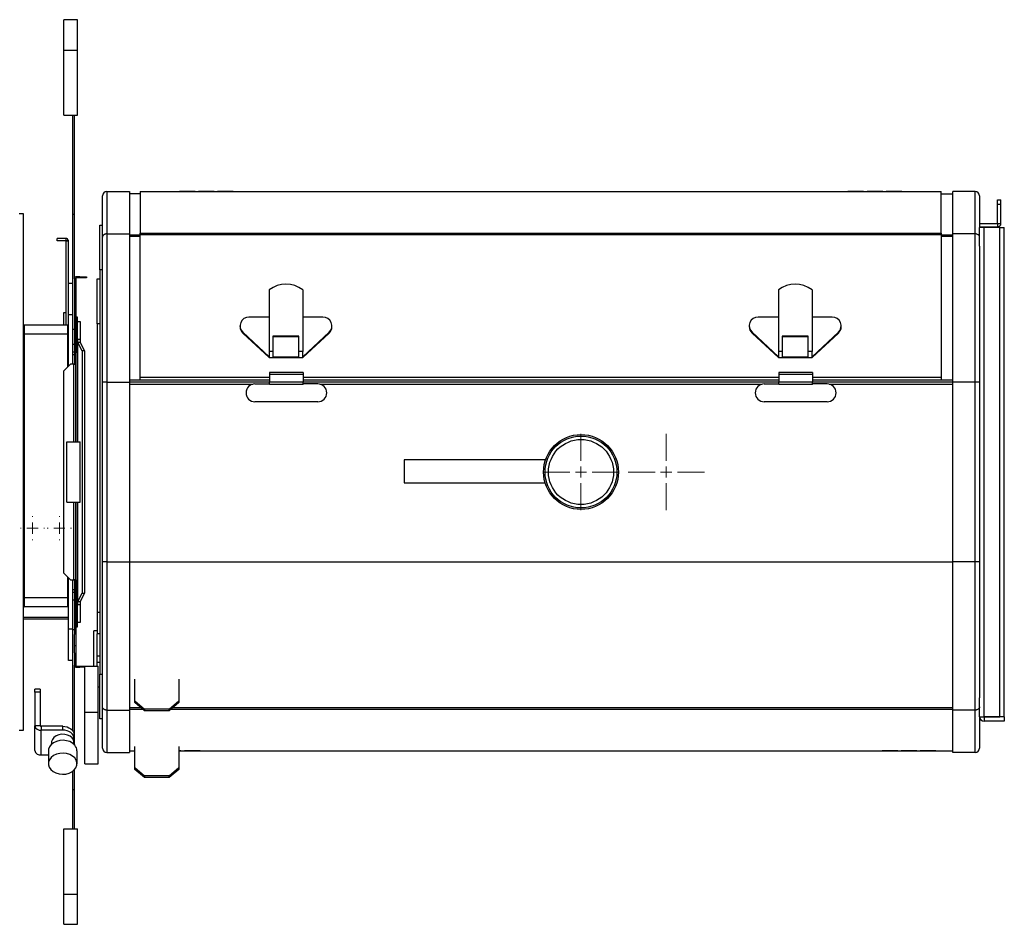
# Model space of a CAD drawing. Header units: millimetres. Extents: x 25 to 1481, y -957 to 677.
# Tile 12 of 12: x 1042 to 1481, y 36 to 439. Entities that reach past the tile are written whole.
import ezdxf

# ---------------------------------------------------------------- set-up
doc = ezdxf.new("R2010")
doc.units = ezdxf.units.MM

# ---------------------------------------------------------------- blocks, each defined once
blk = doc.blocks.new('SW_CENTERMARKSYMBOL_0')
at = {"color": 0, "linetype": 'Continuous', "lineweight": 18}
for p, q in [((0, 5), (0, 17)), ((-5, 0), (-17, 0)), ((0, 0), (-2.5, 0)), ((0, 0), (0, 2.5)), ((0, 0), (0, -2.5)), ((0, 0), (2.5, 0)), ((5, 0), (17, 0)), ((0, -5), (0, -17))]:
    blk.add_line(p, q, dxfattribs=at)
blk = doc.blocks.new('SW_CENTERMARKSYMBOL_1')
at = {"color": 0, "linetype": 'Continuous', "lineweight": 18}
for p, q in [((0, 5), (0, 5.4)), ((-5, 0), (-5.4, 0)), ((0, 0), (-2.5, 0)), ((0, 0), (0, 2.5)), ((0, 0), (0, -2.5)), ((0, 0), (2.5, 0)), ((5, 0), (5.4, 0)), ((0, -5), (0, -5.4))]:
    blk.add_line(p, q, dxfattribs=at)
blk = doc.blocks.new('SW_CENTERMARKSYMBOL_2')
at = {"color": 0, "linetype": 'Continuous', "lineweight": 18}
for p, q in [((0, 5), (0, 5.4)), ((-5, 0), (-5.4, 0)), ((0, 0), (-2.5, 0)), ((0, 0), (0, 2.5)), ((0, 0), (0, -2.5)), ((0, 0), (2.5, 0)), ((5, 0), (5.4, 0)), ((0, -5), (0, -5.4))]:
    blk.add_line(p, q, dxfattribs=at)
blk = doc.blocks.new('SW_CENTERMARKSYMBOL_4')
at = {"color": 0, "linetype": 'Continuous', "lineweight": 18}
for p, q in [((0, 5), (0, 17)), ((-5, 0), (-17, 0)), ((0, 0), (-2.5, 0)), ((0, 0), (0, 2.5)), ((0, 0), (0, -2.5)), ((0, 0), (2.5, 0)), ((5, 0), (17, 0)), ((0, -5), (0, -17))]:
    blk.add_line(p, q, dxfattribs=at)

msp = doc.modelspace()

# ---------------------------------------------------------------- linework, layer by layer
at = {"color": 7, "linetype": 'Continuous', "lineweight": 25}
for p, q in [((1067.88, 438.75), (1061.88, 438.75)), ((1061.88, 425.25), (1061.88, 438.75)), ((1067.88, 425.25), (1067.88, 438.75)), ((1061.88, 425.25), (1067.88, 425.25)), ((1061.88, 396.25), (1061.88, 425.25)), ((1067.88, 396.25), (1067.88, 425.25)), ((1061.88, 396.25), (1067.88, 396.25)), ((1065.88, 352.12), (1065.88, 396.25)), ((1066.68, 352.12), (1066.68, 396.25)), ((1079.08, 341.9), (1079.08, 360.25)), ((1081.08, 362.25), (1081.08, 343.35)), ((1081.08, 362.25), (1091.08, 362.25)), ((1091.08, 362.25), (1091.08, 343.35)), ((1095.88, 361.25), (1091.08, 361.25)), ((1095.88, 362.25), (1095.88, 343.62)), ((1095.88, 362.25), (1113.38, 362.25)), ((1113.38, 362.24), (1113.38, 362.25)), ((1113.38, 362.25), (1120.38, 362.25)), ((1120.38, 362.24), (1113.38, 362.24)), ((1120.38, 362.25), (1120.38, 362.24)), ((1120.38, 362.25), (1121.88, 362.25)), ((1121.88, 362.24), (1121.88, 362.25)), ((1121.88, 362.25), (1128.88, 362.25)), ((1128.88, 362.24), (1121.88, 362.24)), ((1128.88, 362.25), (1128.88, 362.24)), ((1128.88, 362.25), (1130.38, 362.25)), ((1130.38, 362.24), (1130.38, 362.25)), ((1130.38, 362.25), (1137.38, 362.25)), ((1137.38, 362.24), (1130.38, 362.24)), ((1137.38, 362.25), (1137.38, 362.24)), ((1137.38, 362.25), (1411.38, 362.25)), ((1411.38, 362.25), (1411.38, 362.24)), ((1418.38, 362.25), (1411.38, 362.25)), ((1411.38, 362.24), (1418.38, 362.24)), ((1418.38, 362.24), (1418.38, 362.25)), ((1418.38, 362.25), (1419.88, 362.25)), ((1419.88, 362.25), (1419.88, 362.24)), ((1426.88, 362.25), (1419.88, 362.25)), ((1419.88, 362.24), (1426.88, 362.24)), ((1426.88, 362.24), (1426.88, 362.25)), ((1426.88, 362.25), (1428.38, 362.25)), ((1428.38, 362.25), (1428.38, 362.24)), ((1435.38, 362.25), (1428.38, 362.25)), ((1428.38, 362.24), (1435.38, 362.24)), ((1435.38, 362.24), (1435.38, 362.25)), ((1435.38, 362.25), (1452.88, 362.25)), ((1452.88, 343.62), (1452.88, 362.25)), ((1452.88, 361.25), (1458.08, 361.25)), ((1468.08, 362.25), (1458.08, 362.25)), ((1458.08, 343.35), (1458.08, 362.25)), ((1468.08, 343.35), (1468.08, 362.25)), ((1470.08, 360.25), (1470.08, 346.25)), ((1478.09, 356.51), (1478.09, 358.51)), ((1478.09, 358.51), (1479.59, 358.51)), ((1478.09, 356.51), (1479.59, 356.51)), ((1478.09, 348.01), (1478.09, 356.51)), ((1479.59, 356.51), (1479.59, 358.51)), ((1479.59, 348.01), (1479.59, 356.51)), ((1043.88, 352.25), (1041.88, 352.25)), ((1043.88, 237.25), (1043.88, 352.25)), ((1065.88, 352.12), (1066.68, 352.12)), ((1065.88, 321.25), (1065.88, 352.12)), ((1066.68, 323.35), (1066.68, 352.12)), ((1077.88, 327.25), (1077.88, 347.25)), ((1077.88, 347.25), (1079.08, 347.25)), ((1470.08, 348), (1478.08, 348)), ((1478.08, 348), (1478.08, 346.5)), ((1478.09, 348.01), (1479.59, 348.01)), ((1081.08, 343.35), (1081.08, 277.25)), ((1081.08, 343.35), (1091.08, 343.35)), ((1091.08, 343.35), (1091.08, 277.25)), ((1091.08, 342.87), (1095.88, 342.87)), ((1095.88, 342.91), (1095.88, 343.62)), ((1095.88, 343.62), (1452.88, 343.62)), ((1095.88, 279.28), (1095.88, 342.91)), ((1452.88, 342.91), (1095.88, 342.91)), ((1452.88, 343.62), (1452.88, 342.91)), ((1452.88, 342.91), (1452.88, 279.28)), ((1452.88, 342.87), (1458.08, 342.87)), ((1458.08, 277.25), (1458.08, 343.35)), ((1468.08, 343.35), (1458.08, 343.35)), ((1468.08, 277.25), (1468.08, 343.35)), ((1470.08, 346.5), (1478.08, 346.5)), ((1472.09, 346.25), (1470.08, 346.25)), ((1470.08, 337.92), (1470.08, 346.25)), ((1472.09, 128.25), (1472.09, 346.25)), ((1479.08, 346.25), (1472.09, 346.25)), ((1479.08, 128.25), (1479.08, 346.25)), ((1479.08, 346.25), (1481.08, 346.25)), ((1481.08, 128.25), (1481.08, 346.25)), ((1058.88, 340.26), (1058.88, 341.26)), ((1062.88, 341.26), (1058.88, 341.26)), ((1062.88, 340.26), (1058.88, 340.26)), ((1062.88, 340.26), (1062.88, 341.26)), ((1063.84, 340.56), (1062.88, 340.25)), ((1062.88, 340.25), (1063.88, 340.25)), ((1062.88, 302.68), (1062.88, 340.25)), ((1062.88, 340.25), (1062.88, 340.25)), ((1063.88, 321.25), (1063.88, 340.25)), ((1079.08, 277.25), (1079.08, 341.9)), ((1095.88, 342.22), (1091.08, 342.22)), ((1458.08, 342.22), (1452.88, 342.22)), ((1470.08, 337.92), (1470.08, 277.25)), ((1079.08, 327.25), (1077.88, 327.25)), ((1077.88, 327.25), (1077.88, 147.25)), ((1065.88, 321.25), (1063.88, 321.25)), ((1063.88, 307.25), (1063.88, 321.25)), ((1065.88, 307.25), (1065.88, 321.25)), ((1066.68, 323.35), (1067.18, 323.35)), ((1066.68, 323.35), (1066.68, 314.75)), ((1067.18, 323.35), (1067.18, 314.75)), ((1067.58, 324.25), (1067.58, 323.75)), ((1068.98, 324.25), (1067.58, 324.25)), ((1068.98, 323.75), (1067.58, 323.75)), ((1068.98, 323.75), (1068.98, 324.25)), ((1068.98, 324.25), (1071.98, 324.25)), ((1071.98, 323.75), (1068.98, 323.75)), ((1071.98, 324.25), (1071.98, 323.75)), ((1076.68, 323.25), (1077.88, 323.25)), ((1076.68, 303.25), (1076.68, 323.25)), ((1153.38, 318.44), (1153.38, 290.96)), ((1168.38, 318.44), (1168.38, 290.96)), ((1380.38, 318.44), (1380.38, 290.96)), ((1395.38, 318.44), (1395.38, 290.96)), ((1067.18, 314.75), (1066.68, 314.75)), ((1066.68, 314.75), (1066.68, 285.25)), ((1067.18, 314.75), (1067.18, 290.3)), ((1061.88, 308.25), (1062.88, 308.25)), ((1061.88, 302.68), (1061.88, 308.25)), ((1065.88, 307.25), (1063.88, 307.25)), ((1063.88, 284.25), (1063.88, 307.25)), ((1065.88, 285.25), (1065.88, 307.25)), ((1067.98, 306.25), (1067.18, 306.25)), ((1067.98, 304.25), (1067.98, 306.25)), ((1067.98, 304.25), (1069.18, 304.25)), ((1067.98, 296.26), (1067.98, 304.25)), ((1069.18, 304.25), (1069.18, 296.26)), ((1077.88, 303.25), (1076.68, 303.25)), ((1076.68, 303.25), (1076.68, 174.76)), ((1153.38, 306.28), (1144.38, 306.28)), ((1177.38, 306.28), (1168.38, 306.28)), ((1380.38, 306.28), (1371.38, 306.28)), ((1404.38, 306.28), (1395.38, 306.28)), ((1044.13, 302.68), (1043.88, 302.68)), ((1044.13, 298.68), (1043.88, 298.68)), ((1063.63, 302.68), (1044.13, 302.68)), ((1044.13, 302.68), (1044.13, 298.68)), ((1044.13, 298.68), (1044.13, 181.25)), ((1063.63, 298.68), (1044.13, 298.68)), ((1063.63, 298.68), (1063.63, 302.68)), ((1063.88, 298.68), (1063.63, 298.68)), ((1063.63, 284), (1063.63, 298.68)), ((1065.88, 300.87), (1066.68, 300.87)), ((1067.18, 301.1), (1067.98, 301.1)), ((1140.38, 302.35), (1140.38, 302.03)), ((1141.64, 299.5), (1153.38, 288.61)), ((1141.64, 299.5), (1141.64, 299.17)), ((1141.64, 299.17), (1153.38, 288.29)), ((1168.38, 288.61), (1180.13, 299.5)), ((1168.38, 288.29), (1180.13, 299.17)), ((1180.13, 299.5), (1180.13, 299.17)), ((1181.38, 302.03), (1181.38, 302.35)), ((1367.38, 302.35), (1367.38, 302.03)), ((1368.64, 299.5), (1380.38, 288.61)), ((1368.64, 299.5), (1368.64, 299.17)), ((1368.64, 299.17), (1380.38, 288.29)), ((1395.38, 288.61), (1407.13, 299.5)), ((1395.38, 288.29), (1407.13, 299.17)), ((1407.13, 299.5), (1407.13, 299.17)), ((1408.38, 302.03), (1408.38, 302.35)), ((1065.88, 294.25), (1066.68, 294.25)), ((1067.18, 294.64), (1067.98, 294.64)), ((1067.98, 291.75), (1067.98, 296.26)), ((1069.18, 296.26), (1067.98, 296.26)), ((1070, 291.25), (1068.15, 294.96)), ((1069.19, 294.96), (1068.15, 294.96)), ((1068.15, 250.75), (1068.15, 294.96)), ((1069.19, 294.96), (1071.04, 291.25)), ((1166.68, 297.83), (1155.08, 297.83)), ((1155.08, 297.83), (1155.08, 290.96)), ((1166.68, 297.5), (1155.08, 297.5)), ((1166.68, 290.96), (1166.68, 297.83)), ((1393.68, 297.83), (1382.08, 297.83)), ((1382.08, 297.83), (1382.08, 290.96)), ((1393.68, 297.5), (1382.08, 297.5)), ((1393.68, 290.96), (1393.68, 297.83)), ((1065.88, 290.81), (1066.68, 290.81)), ((1067.18, 291.75), (1067.98, 291.75)), ((1067.18, 285.25), (1067.18, 290.3)), ((1067.98, 250.75), (1067.98, 291.75)), ((1070, 291.25), (1070, 183.25)), ((1071.04, 291.25), (1070, 291.25)), ((1071.04, 291.25), (1071.04, 183.25)), ((1155.08, 290.96), (1153.38, 290.96)), ((1153.38, 290.96), (1153.38, 288.61)), ((1155.08, 290.96), (1155.08, 288.61)), ((1168.38, 290.96), (1166.68, 290.96)), ((1166.68, 288.61), (1166.68, 290.96)), ((1168.38, 288.61), (1168.38, 290.96)), ((1382.08, 290.96), (1380.38, 290.96)), ((1380.38, 290.96), (1380.38, 288.61)), ((1382.08, 290.96), (1382.08, 288.61)), ((1395.38, 290.96), (1393.68, 290.96)), ((1393.68, 288.61), (1393.68, 290.96)), ((1395.38, 288.61), (1395.38, 290.96)), ((1065.88, 289.66), (1066.68, 289.66)), ((1153.38, 288.61), (1153.38, 288.29)), ((1153.38, 288.29), (1168.38, 288.29)), ((1155.08, 288.61), (1166.68, 288.61)), ((1168.38, 288.61), (1168.38, 288.29)), ((1380.38, 288.61), (1380.38, 288.29)), ((1380.38, 288.29), (1395.38, 288.29)), ((1382.08, 288.61), (1393.68, 288.61)), ((1395.38, 288.61), (1395.38, 288.29)), ((1064.88, 285.25), (1061.88, 282.25)), ((1061.88, 192.25), (1061.88, 282.25)), ((1066.28, 285.25), (1064.88, 285.25)), ((1066.28, 285.25), (1067.18, 285.25)), ((1066.28, 250.75), (1066.28, 285.25)), ((1067.18, 281.77), (1067.18, 285.25)), ((1067.18, 250.75), (1067.18, 281.77)), ((1168.58, 281.52), (1153.58, 281.52)), ((1153.58, 281.52), (1153.58, 280.64)), ((1168.58, 281.52), (1168.58, 280.64)), ((1395.58, 281.52), (1380.58, 281.52)), ((1380.58, 281.52), (1380.58, 280.64)), ((1395.58, 281.52), (1395.58, 280.64)), ((1081.08, 277.25), (1079.08, 277.25)), ((1079.08, 197.25), (1079.08, 277.25)), ((1081.08, 277.25), (1091.08, 277.25)), ((1081.08, 277.25), (1081.08, 197.25)), ((1106.08, 278.15), (1091.08, 278.15)), ((1106.08, 278.15), (1091.08, 278.15)), ((1091.08, 277.42), (1153.58, 277.42)), ((1091.08, 277.25), (1091.08, 197.25)), ((1095.88, 278.25), (1095.88, 279.28)), ((1153.58, 279.28), (1095.88, 279.28)), ((1106.08, 278.25), (1153.58, 278.25)), ((1106.08, 278.15), (1106.08, 278.15)), ((1147.07, 276.52), (1153.58, 276.52)), ((1168.58, 280.64), (1153.58, 280.64)), ((1153.58, 280.64), (1153.58, 277.28)), ((1168.58, 277.28), (1153.58, 277.28)), ((1153.58, 276.22), (1153.58, 277.28)), ((1168.58, 280.64), (1168.58, 277.28)), ((1380.58, 279.28), (1168.58, 279.28)), ((1168.58, 278.25), (1380.58, 278.25)), ((1168.58, 277.42), (1380.58, 277.42)), ((1168.58, 276.22), (1168.58, 277.28)), ((1175.09, 276.52), (1168.58, 276.52)), ((1374.07, 276.52), (1380.58, 276.52)), ((1395.58, 280.64), (1380.58, 280.64)), ((1380.58, 280.64), (1380.58, 277.28)), ((1395.58, 277.28), (1380.58, 277.28)), ((1380.58, 276.22), (1380.58, 277.28)), ((1395.58, 280.64), (1395.58, 277.28)), ((1452.88, 279.28), (1395.58, 279.28)), ((1395.58, 278.25), (1443.08, 278.25)), ((1395.58, 277.42), (1458.08, 277.42)), ((1395.58, 276.22), (1395.58, 277.28)), ((1402.09, 276.52), (1395.58, 276.52)), ((1458.08, 278.15), (1443.08, 278.15)), ((1458.08, 278.15), (1443.08, 278.15)), ((1443.08, 278.15), (1443.08, 278.15)), ((1452.88, 279.28), (1452.88, 278.25)), ((1468.08, 277.25), (1458.08, 277.25)), ((1458.08, 197.25), (1458.08, 277.25)), ((1470.08, 277.25), (1468.08, 277.25)), ((1468.08, 197.25), (1468.08, 277.25)), ((1470.08, 277.25), (1470.08, 197.25)), ((1091.08, 276.42), (1146.19, 276.42)), ((1143.08, 272.53), (1143.08, 272.51)), ((1168.58, 276.22), (1153.58, 276.22)), ((1175.98, 276.42), (1373.19, 276.42)), ((1179.08, 272.53), (1179.08, 272.51)), ((1370.08, 272.53), (1370.08, 272.51)), ((1395.58, 276.22), (1380.58, 276.22)), ((1402.98, 276.42), (1458.08, 276.42)), ((1406.08, 272.53), (1406.08, 272.51)), ((1175.09, 268.52), (1147.07, 268.52)), ((1402.09, 268.52), (1374.07, 268.52)), ((1063.18, 223.75), (1063.18, 250.75)), ((1063.18, 250.75), (1069.18, 250.75)), ((1069.18, 223.75), (1069.18, 250.75)), ((1276.58, 242.67), (1213.58, 242.67)), ((1213.58, 242.67), (1213.58, 232.37)), ((1043.88, 122.25), (1043.88, 237.25)), ((1213.58, 232.37), (1276.41, 232.37)), ((1063.18, 223.75), (1069.18, 223.75)), ((1066.28, 189.25), (1066.28, 223.75)), ((1067.18, 202.29), (1067.18, 223.75)), ((1067.98, 182.75), (1067.98, 223.75)), ((1068.15, 179.55), (1068.15, 223.75)), ((1067.18, 189.25), (1067.18, 202.29)), ((1079.08, 132.61), (1079.08, 197.25)), ((1081.08, 197.25), (1079.08, 197.25)), ((1081.08, 197.25), (1081.08, 131.16)), ((1081.08, 197.25), (1091.08, 197.25)), ((1091.08, 197.25), (1091.08, 131.16)), ((1091.08, 197.25), (1458.08, 197.25)), ((1458.08, 131.16), (1458.08, 197.25)), ((1468.08, 197.25), (1458.08, 197.25)), ((1468.08, 131.16), (1468.08, 197.25)), ((1470.08, 197.25), (1468.08, 197.25)), ((1470.08, 197.25), (1470.08, 136.59)), ((1061.88, 192.25), (1064.88, 189.25)), ((1063.63, 181.25), (1063.63, 190.5)), ((1063.88, 167.25), (1063.88, 190.25)), ((1064.88, 189.25), (1066.28, 189.25)), ((1065.88, 167.25), (1065.88, 189.25)), ((1067.18, 189.25), (1066.28, 189.25)), ((1066.68, 189.25), (1066.68, 164.8)), ((1067.18, 189.25), (1067.18, 159.75)), ((1065.88, 184.85), (1066.68, 184.85)), ((1044.13, 181.25), (1043.88, 181.25)), ((1044.13, 181.25), (1044.13, 177.25)), ((1063.63, 181.25), (1044.13, 181.25)), ((1063.63, 177.25), (1063.63, 181.25)), ((1063.88, 181.25), (1063.63, 181.25)), ((1065.88, 183.7), (1066.68, 183.7)), ((1065.88, 180.25), (1066.68, 180.25)), ((1067.18, 182.75), (1067.98, 182.75)), ((1067.98, 178.25), (1067.98, 182.75)), ((1068.15, 179.55), (1070, 183.25)), ((1071.04, 183.25), (1069.19, 179.55)), ((1070, 183.25), (1071.04, 183.25)), ((1043.88, 177.25), (1044.13, 177.25)), ((1063.63, 177.25), (1044.13, 177.25)), ((1063.63, 177.25), (1063.88, 177.25)), ((1067.18, 179.87), (1067.98, 179.87)), ((1067.98, 178.25), (1069.18, 178.25)), ((1067.98, 170.25), (1067.98, 178.25)), ((1068.15, 179.55), (1069.19, 179.55)), ((1069.18, 178.25), (1069.18, 170.25)), ((1043.88, 172.65), (1063.88, 172.65)), ((1043.88, 171.85), (1063.88, 171.85)), ((1067.18, 173.41), (1067.98, 173.41)), ((1076.68, 174.76), (1077.88, 174.76)), ((1076.68, 174.76), (1076.68, 165.11)), ((1065.88, 167.25), (1063.88, 167.25)), ((1063.88, 153.25), (1063.88, 167.25)), ((1065.88, 153.25), (1065.88, 167.25)), ((1065.88, 167.13), (1066.68, 167.13)), ((1067.18, 168.25), (1067.98, 168.25)), ((1067.98, 168.25), (1067.98, 170.25)), ((1069.18, 170.25), (1067.98, 170.25)), ((1066.68, 156.73), (1066.68, 164.8)), ((1076.68, 166.53), (1075.18, 166.53)), ((1075.18, 150.76), (1075.18, 166.53)), ((1076.68, 150.76), (1076.68, 165.11)), ((1077.88, 165.11), (1076.68, 165.11)), ((1076.68, 155.21), (1076.68, 165.11)), ((1067.18, 159.75), (1066.68, 159.75)), ((1067.18, 159.75), (1067.18, 151.15)), ((1066.68, 156.73), (1066.68, 151.15)), ((1077.88, 155.21), (1076.68, 155.21)), ((1065.88, 153.25), (1063.88, 153.25)), ((1065.88, 121.88), (1065.88, 153.25)), ((1066.68, 115.61), (1066.68, 151.15)), ((1066.68, 151.15), (1067.18, 151.15)), ((1067.58, 150.25), (1067.58, 150.75)), ((1067.58, 150.75), (1068.98, 150.75)), ((1067.58, 150.25), (1068.98, 150.25)), ((1068.98, 150.25), (1068.98, 150.75)), ((1068.98, 150.75), (1071.18, 150.75)), ((1071.18, 150.25), (1068.98, 150.25)), ((1071.18, 150.76), (1077.18, 150.76)), ((1071.18, 130.25), (1071.18, 150.76)), ((1077.88, 152.38), (1076.68, 152.38)), ((1077.18, 130.25), (1077.18, 150.76)), ((1077.88, 147.25), (1079.08, 147.25)), ((1077.88, 127.25), (1077.88, 147.25)), ((1093.58, 135.29), (1093.58, 144.98)), ((1113.08, 144.98), (1113.08, 135.29)), ((1077.88, 141.35), (1077.18, 141.35)), ((1051.38, 140.44), (1048.88, 140.44)), ((1048.88, 139.13), (1048.88, 140.44)), ((1048.88, 139.13), (1048.88, 124.23)), ((1051.38, 139.13), (1048.88, 139.13)), ((1051.38, 140.44), (1051.38, 139.13)), ((1051.38, 139.13), (1051.38, 124.23)), ((1470.08, 128.25), (1470.08, 136.59)), ((1079.08, 114.25), (1079.08, 132.61)), ((1096.35, 132.14), (1091.08, 132.14)), ((1093.58, 135.29), (1097.82, 131.62)), ((1093.58, 134.54), (1093.58, 135.29)), ((1097.82, 130.87), (1093.58, 134.54)), ((1108.84, 131.62), (1113.08, 135.29)), ((1113.08, 134.54), (1108.84, 130.87)), ((1458.08, 132.14), (1110.32, 132.14)), ((1113.08, 135.29), (1113.08, 134.54)), ((1071.18, 130.25), (1077.18, 130.25)), ((1071.18, 107.21), (1071.18, 130.25)), ((1077.18, 107.21), (1077.18, 130.25)), ((1081.08, 131.16), (1091.08, 131.16)), ((1081.08, 131.16), (1081.08, 112.25)), ((1097.11, 131.49), (1091.08, 131.49)), ((1091.08, 131.16), (1091.08, 112.25)), ((1108.84, 131.62), (1097.82, 131.62)), ((1097.82, 131.62), (1097.82, 130.87)), ((1108.84, 130.87), (1097.82, 130.87)), ((1108.84, 130.87), (1108.84, 131.62)), ((1458.08, 131.49), (1109.56, 131.49)), ((1468.08, 131.16), (1458.08, 131.16)), ((1458.08, 112.25), (1458.08, 131.16)), ((1468.08, 112.25), (1468.08, 131.16)), ((1470.08, 128.25), (1472.09, 128.25)), ((1470.08, 128.25), (1470.08, 114.25)), ((1472.09, 128.25), (1479.08, 128.25)), ((1472.09, 128.25), (1472.09, 126.25)), ((1481.08, 128.25), (1472.09, 128.25)), ((1481.08, 128.25), (1479.08, 128.25)), ((1481.08, 128.25), (1481.08, 126.25)), ((1051.38, 124.23), (1048.88, 124.23)), ((1048.88, 113.15), (1048.88, 124.23)), ((1051.78, 123.96), (1051.78, 122.27)), ((1061.38, 123.96), (1051.78, 123.96)), ((1061.38, 122.27), (1061.38, 123.96)), ((1079.08, 127.25), (1077.88, 127.25)), ((1481.08, 126.25), (1472.09, 126.25)), ((1041.88, 122.25), (1043.88, 122.25)), ((1051.78, 111.2), (1051.78, 122.27)), ((1061.38, 122.27), (1051.78, 122.27)), ((1066.38, 120.27), (1066.38, 118.58)), ((1066.38, 116.73), (1066.38, 118.58)), ((1056.38, 116.73), (1056.38, 115.92)), ((1066.38, 115.92), (1066.38, 116.73)), ((1093.58, 105.54), (1093.58, 114.9)), ((1113.08, 114.9), (1113.08, 105.54)), ((1051.78, 111.2), (1055.03, 111.2)), ((1055.03, 113.03), (1055.03, 107.29)), ((1067.73, 107.29), (1067.73, 113.03)), ((1081.08, 112.25), (1091.08, 112.25)), ((1091.08, 113.05), (1093.58, 113.05)), ((1113.08, 113.07), (1114.08, 113.07)), ((1114.08, 113.05), (1113.08, 113.05)), ((1114.08, 113.07), (1114.08, 113.05)), ((1114.08, 113.05), (1115.58, 113.05)), ((1115.58, 113.07), (1122.58, 113.07)), ((1115.58, 113.05), (1115.58, 113.07)), ((1122.58, 113.05), (1115.58, 113.05)), ((1122.58, 113.07), (1122.58, 113.05)), ((1122.58, 113.05), (1426.58, 113.05)), ((1433.58, 113.07), (1426.58, 113.07)), ((1426.58, 113.07), (1426.58, 113.05)), ((1426.58, 113.05), (1433.58, 113.05)), ((1433.58, 113.05), (1433.58, 113.07)), ((1433.58, 113.05), (1435.08, 113.05)), ((1442.08, 113.07), (1435.08, 113.07)), ((1435.08, 113.07), (1435.08, 113.05)), ((1435.08, 113.05), (1442.08, 113.05)), ((1442.08, 113.05), (1442.08, 113.07)), ((1442.08, 113.05), (1443.58, 113.05)), ((1450.58, 113.07), (1443.58, 113.07)), ((1443.58, 113.07), (1443.58, 113.05)), ((1443.58, 113.05), (1450.58, 113.05)), ((1450.58, 113.05), (1450.58, 113.07)), ((1450.58, 113.05), (1458.08, 113.05)), ((1468.08, 112.25), (1458.08, 112.25)), ((1071.18, 107.21), (1077.18, 107.21)), ((1093.58, 104.79), (1093.58, 105.54)), ((1093.58, 105.54), (1097.82, 101.87)), ((1108.84, 101.87), (1113.08, 105.54)), ((1113.08, 105.54), (1113.08, 104.79)), ((1065.88, 95.83), (1065.88, 103.98)), ((1066.68, 95.83), (1066.68, 104.71)), ((1097.82, 101.12), (1093.58, 104.79)), ((1097.82, 101.87), (1097.82, 101.12)), ((1108.84, 101.87), (1097.82, 101.87)), ((1108.84, 101.12), (1097.82, 101.12)), ((1113.08, 104.79), (1108.84, 101.12)), ((1108.84, 101.12), (1108.84, 101.87)), ((1065.88, 95.83), (1066.68, 95.83)), ((1065.88, 78.25), (1065.88, 95.83)), ((1066.68, 78.25), (1066.68, 95.83)), ((1061.88, 49.25), (1061.88, 78.25)), ((1061.88, 78.25), (1067.88, 78.25)), ((1067.88, 49.25), (1067.88, 78.25)), ((1061.88, 35.75), (1061.88, 49.25)), ((1061.88, 49.25), (1067.88, 49.25)), ((1067.88, 35.75), (1067.88, 49.25)), ((1061.88, 35.75), (1067.88, 35.75))]:
    msp.add_line(p, q, dxfattribs=at)
at = {"color": 7, "linetype": 'Continuous', "lineweight": 25, "flags": 128}
for points in [[(1061.38, 123.96), (1062.36, 123.89), (1063.3, 123.68), (1064.16, 123.34), (1064.92, 122.88), (1065.54, 122.32), (1066, 121.68), (1066.29, 120.99), (1066.38, 120.27)], [(1065.57, 118.75), (1064.68, 119.51), (1063.54, 120.07), (1062.24, 120.37), (1060.88, 120.41), (1059.56, 120.17), (1058.37, 119.68), (1057.41, 118.97), (1056.74, 118.1), (1056.41, 117.12), (1056.38, 116.73)], [(1066.38, 118.58), (1066.29, 119.3), (1066, 119.99), (1065.54, 120.63), (1064.92, 121.19), (1064.16, 121.65), (1063.3, 121.99), (1062.36, 122.2), (1061.38, 122.27)], [(1066.7, 115.59), (1065.71, 116.45), (1064.48, 117.12), (1063.06, 117.55), (1061.55, 117.71), (1060.02, 117.6), (1058.58, 117.23), (1057.3, 116.61), (1056.25, 115.79), (1055.51, 114.8), (1055.1, 113.71), (1055.03, 113.03)], [(1066.7, 109.86), (1065.71, 110.72), (1064.48, 111.39), (1063.06, 111.81), (1061.55, 111.98), (1060.02, 111.87), (1058.58, 111.5), (1057.3, 110.88), (1056.25, 110.05), (1055.51, 109.07), (1055.1, 107.98), (1055.06, 106.85), (1055.39, 105.74), (1056.07, 104.73), (1057.05, 103.86), (1058.29, 103.2), (1059.71, 102.77), (1061.22, 102.61), (1062.75, 102.71), (1064.19, 103.09), (1065.47, 103.7), (1066.52, 104.53), (1067.26, 105.52), (1067.67, 106.61), (1067.71, 107.74), (1067.38, 108.84), (1066.7, 109.86)]]:
    msp.add_lwpolyline(points, dxfattribs=at)
at = {"color": 7, "linetype": 'Continuous', "lineweight": 25}
for radius in [16.71, 16, 14.5]:
    msp.add_circle((1292.39, 237.25), radius, dxfattribs=at)
for centre, radius, start, end in [((1081.08, 360.25), 2, 90, 180), ((1468.08, 360.25), 2, 0, 90), ((1478.08, 348.01), 1.51, 270, 0), ((1478.08, 348.01), 0.01, 270, 359.9999), ((1067.58, 323.35), 0.9, 90, 180), ((1067.58, 323.35), 0.4, 90, 180), ((1160.88, 308.22), 12.68, 53.7415, 126.2585), ((1387.88, 308.22), 12.68, 53.7418, 126.2582), ((1144.32, 302.36), 3.92, 88.9981, 226.9089), ((1177.45, 302.36), 3.92, 313.0905, 91.0021), ((1371.32, 302.36), 3.92, 88.9981, 226.9089), ((1404.45, 302.36), 3.92, 313.0912, 91.0014), ((1044.13, 302.43), 0.25, 90, 180), ((1063.63, 302.43), 0.25, 0, 90), ((1144.28, 302.03), 3.89, 180.0919, 227.3269), ((1177.49, 302.03), 3.89, 312.6717, 359.9085), ((1371.28, 302.03), 3.89, 180.0919, 227.3269), ((1404.49, 302.03), 3.89, 312.6725, 359.9097), ((1147.07, 272.53), 3.99, 90, 180), ((1175.09, 272.53), 3.99, 0, 90), ((1374.07, 272.53), 3.99, 90, 180), ((1402.09, 272.53), 3.99, 0, 90), ((1147.07, 272.51), 3.99, 180, 270), ((1175.09, 272.51), 3.99, 270, 0), ((1374.07, 272.51), 3.99, 180, 270), ((1402.09, 272.51), 3.99, 270, 0), ((1044.13, 177.5), 0.25, 180, 270), ((1063.63, 177.5), 0.25, 270, 0), ((1067.58, 151.15), 0.9, 180, 270), ((1067.58, 151.15), 0.4, 180, 270), ((1472.09, 128.25), 2, 180, 270), ((1472.09, 128.25), 0.001, 180, 270), ((1051.39, 124.81), 2.57, 193.1665, 278.8372), ((1051.73, 124.31), 0.355, 193.1665, 278.8379), ((1063.4, 116.7), 2.99, 0.5883, 43.3335), ((1063.91, 112.97), 3.82, 0.7523, 43.1695), ((1081.08, 114.25), 2, 180, 270), ((1468.08, 114.25), 2, 270, 0), ((1051.39, 113.74), 2.57, 193.1664, 278.8371)]:
    msp.add_arc(centre, radius, start, end, dxfattribs=at)
for points, knots in [([(1081.08, 343.35), (1081.04, 343.35), (1080.95, 343.35), (1080.81, 343.34), (1080.68, 343.32), (1080.55, 343.3), (1080.36, 343.25), (1080.11, 343.17), (1079.83, 343.04), (1079.59, 342.87), (1079.33, 342.62), (1079.13, 342.29), (1079.09, 342.02), (1079.08, 341.9), (1079.08, 341.9)], [0, 0, 0, 0, 0.042627, 0.085261, 0.127917, 0.170607, 0.213336, 0.318505, 0.424072, 0.528671, 0.633728, 0.844653, 0.994209, 1, 1, 1, 1]), ([(1470.08, 341.9), (1470.08, 341.93), (1470.08, 341.99), (1470.07, 342.08), (1470.04, 342.21), (1469.97, 342.39), (1469.84, 342.6), (1469.66, 342.8), (1469.36, 343.04), (1468.98, 343.22), (1468.55, 343.32), (1468.28, 343.35), (1468.13, 343.35), (1468.08, 343.35)], [0, 0, 0, 0, 0.040843, 0.081671, 0.12248, 0.222206, 0.321655, 0.428964, 0.535805, 0.747571, 0.854046, 0.960306, 1, 1, 1, 1]), ([(1063.84, 340.56), (1063.77, 340.76), (1063.64, 340.94), (1063.3, 341.19), (1063.09, 341.26), (1062.88, 341.26)], [0, 0, 0, 0, 0.5, 0.5, 1, 1, 1, 1]), ([(1081.08, 131.16), (1081.04, 131.16), (1080.95, 131.16), (1080.81, 131.17), (1080.68, 131.19), (1080.55, 131.21), (1080.36, 131.25), (1080.11, 131.33), (1079.83, 131.47), (1079.59, 131.63), (1079.33, 131.89), (1079.13, 132.21), (1079.09, 132.49), (1079.08, 132.61), (1079.08, 132.61)], [0, 0, 0, 0, 0.042627, 0.085261, 0.127917, 0.170607, 0.213336, 0.318505, 0.424072, 0.528671, 0.633728, 0.844653, 0.994209, 1, 1, 1, 1]), ([(1470.08, 132.61), (1470.08, 132.58), (1470.08, 132.52), (1470.07, 132.43), (1470.04, 132.29), (1469.97, 132.12), (1469.84, 131.91), (1469.66, 131.71), (1469.36, 131.47), (1468.98, 131.29), (1468.55, 131.19), (1468.28, 131.16), (1468.13, 131.16), (1468.08, 131.16)], [0, 0, 0, 0, 0.040843, 0.081671, 0.12248, 0.222206, 0.321655, 0.428964, 0.535805, 0.747571, 0.854046, 0.960306, 1, 1, 1, 1])]:
    msp.add_open_spline(points, degree=3, knots=knots, dxfattribs=at)
for points in [[(1062.88, 340.25), (1062.88, 340.26), (1062.88, 340.26), (1062.88, 340.26)], [(1063.88, 340.25), (1063.88, 340.36), (1063.87, 340.46), (1063.84, 340.56)], [(1067.98, 296.26), (1067.98, 295.82), (1068.04, 295.39), (1068.15, 294.96)], [(1069.18, 296.26), (1069.18, 295.82), (1069.19, 295.39), (1069.19, 294.96)], [(1068.15, 179.55), (1068.04, 179.12), (1067.98, 178.68), (1067.98, 178.25)], [(1069.19, 179.55), (1069.19, 179.12), (1069.18, 178.68), (1069.18, 178.25)]]:
    msp.add_open_spline(points, degree=3, dxfattribs=at)

# ---------------------------------------------------------------- block references
at = {"color": 7, "linetype": 'Continuous', "lineweight": 18}
for name, p in [('SW_CENTERMARKSYMBOL_4', (1292.39, 237.25)), ('SW_CENTERMARKSYMBOL_0', (1330.38, 237.25)), ('SW_CENTERMARKSYMBOL_2', (1047.88, 212.25)), ('SW_CENTERMARKSYMBOL_1', (1059.88, 212.25))]:
    msp.add_blockref(name, p, dxfattribs=at)

doc.saveas('drawing.dxf')
